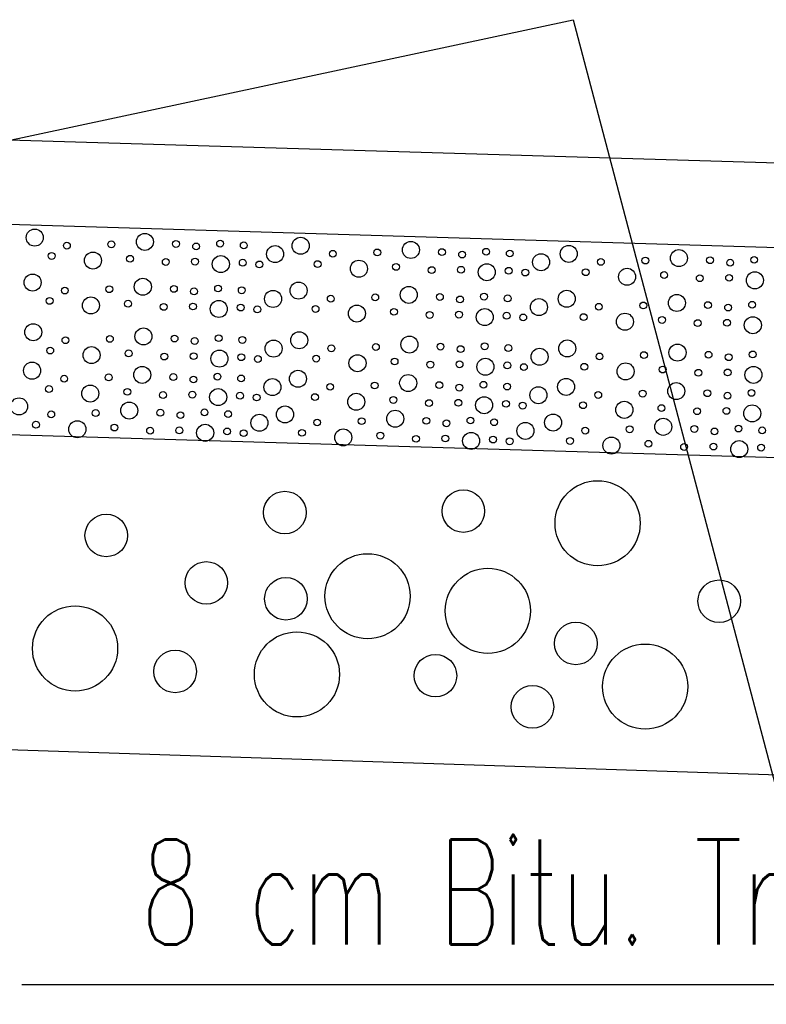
# Model space of a CAD drawing. Extents: x 3408772 to 3410442, y 5787844 to 5790056.
# Tile 10 of 80: x 3409718 to 3409725, y 5788649 to 5788658. Entities that reach past the tile are written whole.
import ezdxf

# ---------------------------------------------------------------- set-up
doc = ezdxf.new("R2010")
doc.units = 0
doc.header["$MEASUREMENT"] = 0
doc.linetypes.add('LINIENART0', pattern=[0])
for name, color, linetype in [('detail_AA-BB', 7, 'Continuous'), ('NULLEBENE', 7, 'Continuous'), ('TOP-HOEHENI', 7, 'Continuous')]:
    doc.layers.add(name, color=color, linetype=linetype)
doc.styles.add('SIMPLEX', font='simplex')

# ---------------------------------------------------------------- blocks, each defined once
blk = doc.blocks.new('GRENZS-104')
at = {"layer": 'NULLEBENE', "color": 1, "linetype": 'LINIENART0'}
blk.add_circle((0, 0), 0.81, dxfattribs=at)

msp = doc.modelspace()

# ---------------------------------------------------------------- linework, layer by layer
at = {"layer": 'detail_AA-BB', "color": 160, "linetype": 'LINIENART0'}
for p, q in [((3409745.067, 5788656.407), (3409715.087, 5788657.307)), ((3409745.067, 5788656.407), (3409715.087, 5788657.307)), ((3409715.087, 5788656.507), (3409745.06953, 5788655.6072)), ((3409715.087, 5788656.507), (3409745.06953, 5788655.6072)), ((3409715.087, 5788654.5062), (3409745.066, 5788653.606)), ((3409715.087, 5788654.5062), (3409745.066, 5788653.606)), ((3409745.063, 5788650.528), (3409715.087, 5788651.51181)), ((3409745.063, 5788650.528), (3409715.087, 5788651.51181))]:
    msp.add_line(p, q, dxfattribs=at)
at = {"layer": 'detail_AA-BB', "color": 128, "linetype": 'LINIENART0'}
msp.add_line((3409717.85702, 5788649.19433), (3409731.27897, 5788649.19433), dxfattribs=at)
msp.add_line((3409717.85702, 5788649.19433), (3409731.27897, 5788649.19433), dxfattribs=at)
at = {"layer": 'TOP-HOEHENI', "color": 95, "linetype": 'LINIENART0'}
for p, q in [((3409716.263, 5788656.912), (3409723.101, 5788658.375)), ((3409723.101, 5788658.375), (3409745.11, 5788574.893))]:
    msp.add_line(p, q, dxfattribs=at)

# ---------------------------------------------------------------- block references
at = {"layer": 'detail_AA-BB'}
for p, xscale, yscale in [((3409717.97997, 5788656.301), 0.1, 0.1), ((3409717.97997, 5788656.301), 0.1, 0.1), ((3409719.02793, 5788656.2607), 0.1, 0.1), ((3409719.02793, 5788656.2607), 0.1, 0.1), ((3409719.74336, 5788656.2439), 0.04, 0.04), ((3409719.74336, 5788656.2439), 0.04, 0.04), ((3409720.50918, 5788656.22375), 0.1, 0.1), ((3409720.50918, 5788656.22375), 0.1, 0.1), ((3409718.28587, 5788656.22448), 0.04, 0.04), ((3409718.28587, 5788656.22448), 0.04, 0.04), ((3409718.70884, 5788656.23719), 0.04, 0.04), ((3409718.70884, 5788656.23719), 0.04, 0.04), ((3409719.32351, 5788656.24054), 0.04, 0.04), ((3409719.32351, 5788656.24054), 0.04, 0.04), ((3409719.51496, 5788656.21703), 0.04, 0.04), ((3409719.51496, 5788656.21703), 0.04, 0.04), ((3409719.96841, 5788656.22711), 0.04, 0.04), ((3409719.96841, 5788656.22711), 0.04, 0.04), ((3409720.26587, 5788656.14448), 0.1, 0.1), ((3409720.26587, 5788656.14448), 0.1, 0.1), ((3409721.23805, 5788656.15993), 0.04, 0.04), ((3409721.23805, 5788656.15993), 0.04, 0.04), ((3409721.55714, 5788656.18344), 0.1, 0.1), ((3409721.55714, 5788656.18344), 0.1, 0.1), ((3409721.85272, 5788656.16329), 0.04, 0.04), ((3409721.85272, 5788656.16329), 0.04, 0.04), ((3409722.27257, 5788656.16665), 0.04, 0.04), ((3409722.27257, 5788656.16665), 0.04, 0.04), ((3409722.49762, 5788656.14986), 0.04, 0.04), ((3409722.49762, 5788656.14986), 0.04, 0.04), ((3409723.05854, 5788656.1465), 0.1, 0.1), ((3409723.05854, 5788656.1465), 0.1, 0.1), ((3409724.1065, 5788656.10619), 0.1, 0.1), ((3409724.1065, 5788656.10619), 0.1, 0.1), ((3409718.14119, 5788656.12634), 0.04, 0.04), ((3409718.14119, 5788656.12634), 0.04, 0.04), ((3409718.53418, 5788656.08268), 0.1, 0.1), ((3409718.53418, 5788656.08268), 0.1, 0.1), ((3409718.88686, 5788656.09947), 0.04, 0.04), ((3409718.88686, 5788656.09947), 0.04, 0.04), ((3409719.2261, 5788656.06924), 0.04, 0.04), ((3409719.2261, 5788656.06924), 0.04, 0.04), ((3409719.50488, 5788656.0726), 0.04, 0.04), ((3409719.50488, 5788656.0726), 0.04, 0.04), ((3409719.75008, 5788656.04909), 0.1, 0.1), ((3409719.75008, 5788656.04909), 0.1, 0.1), ((3409719.95833, 5788656.06253), 0.04, 0.04), ((3409719.95833, 5788656.06253), 0.04, 0.04), ((3409720.81508, 5788656.14723), 0.04, 0.04), ((3409720.81508, 5788656.14723), 0.04, 0.04), ((3409722.04417, 5788656.13978), 0.04, 0.04), ((3409722.04417, 5788656.13978), 0.04, 0.04), ((3409722.79508, 5788656.06723), 0.1, 0.1), ((3409722.79508, 5788656.06723), 0.1, 0.1), ((3409723.36444, 5788656.06997), 0.04, 0.04), ((3409723.36444, 5788656.06997), 0.04, 0.04), ((3409723.78741, 5788656.08268), 0.04, 0.04), ((3409723.78741, 5788656.08268), 0.04, 0.04), ((3409724.40208, 5788656.08604), 0.04, 0.04), ((3409724.40208, 5788656.08604), 0.04, 0.04), ((3409724.59354, 5788656.06253), 0.04, 0.04), ((3409724.59354, 5788656.06253), 0.04, 0.04), ((3409724.82194, 5788656.0894), 0.04, 0.04), ((3409724.82194, 5788656.0894), 0.04, 0.04), ((3409720.11619, 5788656.04573), 0.04, 0.04), ((3409720.11619, 5788656.04573), 0.04, 0.04), ((3409720.6704, 5788656.04909), 0.04, 0.04), ((3409720.6704, 5788656.04909), 0.04, 0.04), ((3409721.06339, 5788656.00542), 0.1, 0.1), ((3409721.06339, 5788656.00542), 0.1, 0.1), ((3409721.41607, 5788656.02222), 0.04, 0.04), ((3409721.41607, 5788656.02222), 0.04, 0.04), ((3409721.75531, 5788655.99199), 0.04, 0.04), ((3409721.75531, 5788655.99199), 0.04, 0.04), ((3409722.0341, 5788655.99535), 0.04, 0.04), ((3409722.0341, 5788655.99535), 0.04, 0.04), ((3409722.27929, 5788655.97184), 0.1, 0.1), ((3409722.27929, 5788655.97184), 0.1, 0.1), ((3409722.48754, 5788655.98527), 0.04, 0.04), ((3409722.48754, 5788655.98527), 0.04, 0.04), ((3409722.64541, 5788655.96848), 0.04, 0.04), ((3409722.64541, 5788655.96848), 0.04, 0.04), ((3409723.21977, 5788655.97184), 0.04, 0.04), ((3409723.21977, 5788655.97184), 0.04, 0.04), ((3409723.61275, 5788655.92817), 0.1, 0.1), ((3409723.61275, 5788655.92817), 0.1, 0.1), ((3409717.96038, 5788655.87373), 0.1, 0.1), ((3409717.96038, 5788655.87373), 0.1, 0.1), ((3409719.00834, 5788655.83343), 0.1, 0.1), ((3409719.00834, 5788655.83343), 0.1, 0.1), ((3409723.96543, 5788655.94497), 0.04, 0.04), ((3409723.96543, 5788655.94497), 0.04, 0.04), ((3409724.30467, 5788655.91474), 0.04, 0.04), ((3409724.30467, 5788655.91474), 0.04, 0.04), ((3409724.58346, 5788655.91809), 0.04, 0.04), ((3409724.58346, 5788655.91809), 0.04, 0.04), ((3409724.82865, 5788655.89458), 0.1, 0.1), ((3409724.82865, 5788655.89458), 0.1, 0.1), ((3409718.26628, 5788655.79721), 0.04, 0.04), ((3409718.26628, 5788655.79721), 0.04, 0.04), ((3409718.68925, 5788655.80991), 0.04, 0.04), ((3409718.68925, 5788655.80991), 0.04, 0.04), ((3409719.30392, 5788655.81327), 0.04, 0.04), ((3409719.30392, 5788655.81327), 0.04, 0.04), ((3409719.49537, 5788655.78976), 0.04, 0.04), ((3409719.49537, 5788655.78976), 0.04, 0.04), ((3409719.72377, 5788655.81663), 0.04, 0.04), ((3409719.72377, 5788655.81663), 0.04, 0.04), ((3409719.94882, 5788655.79984), 0.04, 0.04), ((3409719.94882, 5788655.79984), 0.04, 0.04), ((3409720.48959, 5788655.79648), 0.1, 0.1), ((3409720.48959, 5788655.79648), 0.1, 0.1), ((3409721.53755, 5788655.75617), 0.1, 0.1), ((3409721.53755, 5788655.75617), 0.1, 0.1), ((3409718.1216, 5788655.69907), 0.04, 0.04), ((3409718.1216, 5788655.69907), 0.04, 0.04), ((3409718.51459, 5788655.65541), 0.1, 0.1), ((3409718.51459, 5788655.65541), 0.1, 0.1), ((3409720.24628, 5788655.71721), 0.1, 0.1), ((3409720.24628, 5788655.71721), 0.1, 0.1), ((3409720.79549, 5788655.71995), 0.04, 0.04), ((3409720.79549, 5788655.71995), 0.04, 0.04), ((3409721.21846, 5788655.73266), 0.04, 0.04), ((3409721.21846, 5788655.73266), 0.04, 0.04), ((3409721.83313, 5788655.73602), 0.04, 0.04), ((3409721.83313, 5788655.73602), 0.04, 0.04), ((3409722.02458, 5788655.71251), 0.04, 0.04), ((3409722.02458, 5788655.71251), 0.04, 0.04), ((3409722.25298, 5788655.73938), 0.04, 0.04), ((3409722.25298, 5788655.73938), 0.04, 0.04), ((3409722.47803, 5788655.72258), 0.04, 0.04), ((3409722.47803, 5788655.72258), 0.04, 0.04), ((3409722.77549, 5788655.63995), 0.1, 0.1), ((3409722.77549, 5788655.63995), 0.1, 0.1), ((3409723.03895, 5788655.71923), 0.1, 0.1), ((3409723.03895, 5788655.71923), 0.1, 0.1), ((3409724.08691, 5788655.67892), 0.1, 0.1), ((3409724.08691, 5788655.67892), 0.1, 0.1), ((3409718.86727, 5788655.6722), 0.04, 0.04), ((3409718.86727, 5788655.6722), 0.04, 0.04), ((3409719.20651, 5788655.64197), 0.04, 0.04), ((3409719.20651, 5788655.64197), 0.04, 0.04), ((3409719.4853, 5788655.64533), 0.04, 0.04), ((3409719.4853, 5788655.64533), 0.04, 0.04), ((3409719.73049, 5788655.62182), 0.1, 0.1), ((3409719.73049, 5788655.62182), 0.1, 0.1), ((3409719.93874, 5788655.63525), 0.04, 0.04), ((3409719.93874, 5788655.63525), 0.04, 0.04), ((3409720.09661, 5788655.61846), 0.04, 0.04), ((3409720.09661, 5788655.61846), 0.04, 0.04), ((3409720.65082, 5788655.62182), 0.04, 0.04), ((3409720.65082, 5788655.62182), 0.04, 0.04), ((3409721.0438, 5788655.57815), 0.1, 0.1), ((3409721.0438, 5788655.57815), 0.1, 0.1), ((3409721.39648, 5788655.59495), 0.04, 0.04), ((3409721.39648, 5788655.59495), 0.04, 0.04), ((3409722.2597, 5788655.54457), 0.1, 0.1), ((3409722.2597, 5788655.54457), 0.1, 0.1), ((3409723.34485, 5788655.6427), 0.04, 0.04), ((3409723.34485, 5788655.6427), 0.04, 0.04), ((3409723.76782, 5788655.65541), 0.04, 0.04), ((3409723.76782, 5788655.65541), 0.04, 0.04), ((3409724.38249, 5788655.65877), 0.04, 0.04), ((3409724.38249, 5788655.65877), 0.04, 0.04), ((3409724.57395, 5788655.63525), 0.04, 0.04), ((3409724.57395, 5788655.63525), 0.04, 0.04), ((3409724.80235, 5788655.66212), 0.04, 0.04), ((3409724.80235, 5788655.66212), 0.04, 0.04), ((3409721.73572, 5788655.56472), 0.04, 0.04), ((3409721.73572, 5788655.56472), 0.04, 0.04), ((3409722.01451, 5788655.56808), 0.04, 0.04), ((3409722.01451, 5788655.56808), 0.04, 0.04), ((3409722.46795, 5788655.558), 0.04, 0.04), ((3409722.46795, 5788655.558), 0.04, 0.04), ((3409722.62582, 5788655.54121), 0.04, 0.04), ((3409722.62582, 5788655.54121), 0.04, 0.04), ((3409723.20018, 5788655.54457), 0.04, 0.04), ((3409723.20018, 5788655.54457), 0.04, 0.04), ((3409723.59316, 5788655.5009), 0.1, 0.1), ((3409723.59316, 5788655.5009), 0.1, 0.1), ((3409723.94584, 5788655.51769), 0.04, 0.04), ((3409723.94584, 5788655.51769), 0.04, 0.04), ((3409724.80907, 5788655.46731), 0.1, 0.1), ((3409724.80907, 5788655.46731), 0.1, 0.1), ((3409717.96629, 5788655.40113), 0.1, 0.1), ((3409717.96629, 5788655.40113), 0.1, 0.1), ((3409719.01425, 5788655.36082), 0.1, 0.1), ((3409719.01425, 5788655.36082), 0.1, 0.1), ((3409724.28509, 5788655.48747), 0.04, 0.04), ((3409724.28509, 5788655.48747), 0.04, 0.04), ((3409724.56387, 5788655.49082), 0.04, 0.04), ((3409724.56387, 5788655.49082), 0.04, 0.04), ((3409718.27219, 5788655.3246), 0.04, 0.04), ((3409718.27219, 5788655.3246), 0.04, 0.04), ((3409718.69516, 5788655.33731), 0.04, 0.04), ((3409718.69516, 5788655.33731), 0.04, 0.04), ((3409719.30983, 5788655.34067), 0.04, 0.04), ((3409719.30983, 5788655.34067), 0.04, 0.04), ((3409719.50128, 5788655.31716), 0.04, 0.04), ((3409719.50128, 5788655.31716), 0.04, 0.04), ((3409719.72968, 5788655.34403), 0.04, 0.04), ((3409719.72968, 5788655.34403), 0.04, 0.04), ((3409719.95472, 5788655.32723), 0.04, 0.04), ((3409719.95472, 5788655.32723), 0.04, 0.04), ((3409720.4955, 5788655.32388), 0.1, 0.1), ((3409720.4955, 5788655.32388), 0.1, 0.1), ((3409721.54346, 5788655.28357), 0.1, 0.1), ((3409721.54346, 5788655.28357), 0.1, 0.1), ((3409718.12751, 5788655.22647), 0.04, 0.04), ((3409718.12751, 5788655.22647), 0.04, 0.04), ((3409718.5205, 5788655.1828), 0.1, 0.1), ((3409718.5205, 5788655.1828), 0.1, 0.1), ((3409720.25219, 5788655.2446), 0.1, 0.1), ((3409720.25219, 5788655.2446), 0.1, 0.1), ((3409720.8014, 5788655.24735), 0.04, 0.04), ((3409720.8014, 5788655.24735), 0.04, 0.04), ((3409721.22437, 5788655.26006), 0.04, 0.04), ((3409721.22437, 5788655.26006), 0.04, 0.04), ((3409721.83904, 5788655.26342), 0.04, 0.04), ((3409721.83904, 5788655.26342), 0.04, 0.04), ((3409722.03049, 5788655.2399), 0.04, 0.04), ((3409722.03049, 5788655.2399), 0.04, 0.04), ((3409722.25889, 5788655.26677), 0.04, 0.04), ((3409722.25889, 5788655.26677), 0.04, 0.04), ((3409722.48393, 5788655.24998), 0.04, 0.04), ((3409722.48393, 5788655.24998), 0.04, 0.04), ((3409722.7814, 5788655.16735), 0.1, 0.1), ((3409722.7814, 5788655.16735), 0.1, 0.1), ((3409723.04486, 5788655.24662), 0.1, 0.1), ((3409723.04486, 5788655.24662), 0.1, 0.1), ((3409724.09282, 5788655.20632), 0.1, 0.1), ((3409724.09282, 5788655.20632), 0.1, 0.1), ((3409718.87318, 5788655.1996), 0.04, 0.04), ((3409718.87318, 5788655.1996), 0.04, 0.04), ((3409719.21242, 5788655.16937), 0.04, 0.04), ((3409719.21242, 5788655.16937), 0.04, 0.04), ((3409719.4912, 5788655.17273), 0.04, 0.04), ((3409719.4912, 5788655.17273), 0.04, 0.04), ((3409719.7364, 5788655.14922), 0.1, 0.1), ((3409719.7364, 5788655.14922), 0.1, 0.1), ((3409719.94465, 5788655.16265), 0.04, 0.04), ((3409719.94465, 5788655.16265), 0.04, 0.04), ((3409720.10251, 5788655.14586), 0.04, 0.04), ((3409720.10251, 5788655.14586), 0.04, 0.04), ((3409720.65672, 5788655.14922), 0.04, 0.04), ((3409720.65672, 5788655.14922), 0.04, 0.04), ((3409721.04971, 5788655.10555), 0.1, 0.1), ((3409721.04971, 5788655.10555), 0.1, 0.1), ((3409721.40239, 5788655.12234), 0.04, 0.04), ((3409721.40239, 5788655.12234), 0.04, 0.04), ((3409722.26561, 5788655.07196), 0.1, 0.1), ((3409722.26561, 5788655.07196), 0.1, 0.1), ((3409723.35076, 5788655.1701), 0.04, 0.04), ((3409723.35076, 5788655.1701), 0.04, 0.04), ((3409723.77373, 5788655.1828), 0.04, 0.04), ((3409723.77373, 5788655.1828), 0.04, 0.04), ((3409724.3884, 5788655.18616), 0.04, 0.04), ((3409724.3884, 5788655.18616), 0.04, 0.04), ((3409724.57985, 5788655.16265), 0.04, 0.04), ((3409724.57985, 5788655.16265), 0.04, 0.04), ((3409724.80826, 5788655.18952), 0.04, 0.04), ((3409724.80826, 5788655.18952), 0.04, 0.04), ((3409717.95447, 5788655.03486), 0.1, 0.1), ((3409717.95447, 5788655.03486), 0.1, 0.1), ((3409719.00243, 5788654.99455), 0.1, 0.1), ((3409719.00243, 5788654.99455), 0.1, 0.1), ((3409721.74163, 5788655.09211), 0.04, 0.04), ((3409721.74163, 5788655.09211), 0.04, 0.04), ((3409722.02041, 5788655.09547), 0.04, 0.04), ((3409722.02041, 5788655.09547), 0.04, 0.04), ((3409722.47386, 5788655.0854), 0.04, 0.04), ((3409722.47386, 5788655.0854), 0.04, 0.04), ((3409722.63172, 5788655.0686), 0.04, 0.04), ((3409722.63172, 5788655.0686), 0.04, 0.04), ((3409723.20609, 5788655.07196), 0.04, 0.04), ((3409723.20609, 5788655.07196), 0.04, 0.04), ((3409723.59907, 5788655.0283), 0.1, 0.1), ((3409723.59907, 5788655.0283), 0.1, 0.1), ((3409723.95175, 5788655.04509), 0.04, 0.04), ((3409723.95175, 5788655.04509), 0.04, 0.04), ((3409724.81497, 5788654.99471), 0.1, 0.1), ((3409724.81497, 5788654.99471), 0.1, 0.1), ((3409718.26037, 5788654.95834), 0.04, 0.04), ((3409718.26037, 5788654.95834), 0.04, 0.04), ((3409718.68334, 5788654.97104), 0.04, 0.04), ((3409718.68334, 5788654.97104), 0.04, 0.04), ((3409719.29801, 5788654.9744), 0.04, 0.04), ((3409719.29801, 5788654.9744), 0.04, 0.04), ((3409719.48946, 5788654.95089), 0.04, 0.04), ((3409719.48946, 5788654.95089), 0.04, 0.04), ((3409719.71787, 5788654.97776), 0.04, 0.04), ((3409719.71787, 5788654.97776), 0.04, 0.04), ((3409719.94291, 5788654.96097), 0.04, 0.04), ((3409719.94291, 5788654.96097), 0.04, 0.04), ((3409720.48368, 5788654.95761), 0.1, 0.1), ((3409720.48368, 5788654.95761), 0.1, 0.1), ((3409721.53164, 5788654.9173), 0.1, 0.1), ((3409721.53164, 5788654.9173), 0.1, 0.1), ((3409724.29099, 5788655.01486), 0.04, 0.04), ((3409724.29099, 5788655.01486), 0.04, 0.04), ((3409724.56978, 5788655.01822), 0.04, 0.04), ((3409724.56978, 5788655.01822), 0.04, 0.04), ((3409718.1157, 5788654.8602), 0.04, 0.04), ((3409718.1157, 5788654.8602), 0.04, 0.04), ((3409718.50868, 5788654.81654), 0.1, 0.1), ((3409718.50868, 5788654.81654), 0.1, 0.1), ((3409720.24037, 5788654.87834), 0.1, 0.1), ((3409720.24037, 5788654.87834), 0.1, 0.1), ((3409720.78958, 5788654.88108), 0.04, 0.04), ((3409720.78958, 5788654.88108), 0.04, 0.04), ((3409721.21255, 5788654.89379), 0.04, 0.04), ((3409721.21255, 5788654.89379), 0.04, 0.04), ((3409721.82722, 5788654.89715), 0.04, 0.04), ((3409721.82722, 5788654.89715), 0.04, 0.04), ((3409722.01868, 5788654.87364), 0.04, 0.04), ((3409722.01868, 5788654.87364), 0.04, 0.04), ((3409722.24708, 5788654.90051), 0.04, 0.04), ((3409722.24708, 5788654.90051), 0.04, 0.04), ((3409722.47212, 5788654.88371), 0.04, 0.04), ((3409722.47212, 5788654.88371), 0.04, 0.04), ((3409722.76958, 5788654.80108), 0.1, 0.1), ((3409722.76958, 5788654.80108), 0.1, 0.1), ((3409723.03305, 5788654.88035), 0.1, 0.1), ((3409723.03305, 5788654.88035), 0.1, 0.1), ((3409724.08101, 5788654.84005), 0.1, 0.1), ((3409724.08101, 5788654.84005), 0.1, 0.1), ((3409718.86136, 5788654.83333), 0.04, 0.04), ((3409718.86136, 5788654.83333), 0.04, 0.04), ((3409719.2006, 5788654.8031), 0.04, 0.04), ((3409719.2006, 5788654.8031), 0.04, 0.04), ((3409719.47939, 5788654.80646), 0.04, 0.04), ((3409719.47939, 5788654.80646), 0.04, 0.04), ((3409719.72458, 5788654.78295), 0.1, 0.1), ((3409719.72458, 5788654.78295), 0.1, 0.1), ((3409719.93283, 5788654.79638), 0.04, 0.04), ((3409719.93283, 5788654.79638), 0.04, 0.04), ((3409720.0907, 5788654.77959), 0.04, 0.04), ((3409720.0907, 5788654.77959), 0.04, 0.04), ((3409720.64491, 5788654.78295), 0.04, 0.04), ((3409720.64491, 5788654.78295), 0.04, 0.04), ((3409721.03789, 5788654.73928), 0.1, 0.1), ((3409721.03789, 5788654.73928), 0.1, 0.1), ((3409721.39057, 5788654.75608), 0.04, 0.04), ((3409721.39057, 5788654.75608), 0.04, 0.04), ((3409722.25379, 5788654.70569), 0.1, 0.1), ((3409722.25379, 5788654.70569), 0.1, 0.1), ((3409723.33894, 5788654.80383), 0.04, 0.04), ((3409723.33894, 5788654.80383), 0.04, 0.04), ((3409723.76192, 5788654.81654), 0.04, 0.04), ((3409723.76192, 5788654.81654), 0.04, 0.04), ((3409724.37659, 5788654.81989), 0.04, 0.04), ((3409724.37659, 5788654.81989), 0.04, 0.04), ((3409724.56804, 5788654.79638), 0.04, 0.04), ((3409724.56804, 5788654.79638), 0.04, 0.04), ((3409724.79644, 5788654.82325), 0.04, 0.04), ((3409724.79644, 5788654.82325), 0.04, 0.04), ((3409717.83104, 5788654.69523), 0.1, 0.1), ((3409717.83104, 5788654.69523), 0.1, 0.1), ((3409718.879, 5788654.65493), 0.1, 0.1), ((3409718.879, 5788654.65493), 0.1, 0.1), ((3409720.36025, 5788654.61798), 0.1, 0.1), ((3409720.36025, 5788654.61798), 0.1, 0.1), ((3409721.72981, 5788654.72585), 0.04, 0.04), ((3409721.72981, 5788654.72585), 0.04, 0.04), ((3409722.0086, 5788654.72921), 0.04, 0.04), ((3409722.0086, 5788654.72921), 0.04, 0.04), ((3409722.46204, 5788654.71913), 0.04, 0.04), ((3409722.46204, 5788654.71913), 0.04, 0.04), ((3409722.61991, 5788654.70233), 0.04, 0.04), ((3409722.61991, 5788654.70233), 0.04, 0.04), ((3409723.19427, 5788654.70569), 0.04, 0.04), ((3409723.19427, 5788654.70569), 0.04, 0.04), ((3409723.58726, 5788654.66203), 0.1, 0.1), ((3409723.58726, 5788654.66203), 0.1, 0.1), ((3409723.93994, 5788654.67882), 0.04, 0.04), ((3409723.93994, 5788654.67882), 0.04, 0.04), ((3409724.55796, 5788654.65195), 0.04, 0.04), ((3409724.55796, 5788654.65195), 0.04, 0.04), ((3409724.80316, 5788654.62844), 0.1, 0.1), ((3409724.80316, 5788654.62844), 0.1, 0.1), ((3409718.13693, 5788654.61871), 0.04, 0.04), ((3409718.13693, 5788654.61871), 0.04, 0.04), ((3409718.55991, 5788654.63141), 0.04, 0.04), ((3409718.55991, 5788654.63141), 0.04, 0.04), ((3409719.17457, 5788654.63477), 0.04, 0.04), ((3409719.17457, 5788654.63477), 0.04, 0.04), ((3409719.36603, 5788654.61126), 0.04, 0.04), ((3409719.36603, 5788654.61126), 0.04, 0.04), ((3409719.59443, 5788654.63813), 0.04, 0.04), ((3409719.59443, 5788654.63813), 0.04, 0.04), ((3409719.81947, 5788654.62134), 0.04, 0.04), ((3409719.81947, 5788654.62134), 0.04, 0.04), ((3409720.11693, 5788654.53871), 0.1, 0.1), ((3409720.11693, 5788654.53871), 0.1, 0.1), ((3409721.40821, 5788654.57767), 0.1, 0.1), ((3409721.40821, 5788654.57767), 0.1, 0.1), ((3409721.70379, 5788654.55752), 0.04, 0.04), ((3409721.70379, 5788654.55752), 0.04, 0.04), ((3409722.12364, 5788654.56088), 0.04, 0.04), ((3409722.12364, 5788654.56088), 0.04, 0.04), ((3409722.90961, 5788654.54073), 0.1, 0.1), ((3409722.90961, 5788654.54073), 0.1, 0.1), ((3409724.27918, 5788654.64859), 0.04, 0.04), ((3409724.27918, 5788654.64859), 0.04, 0.04), ((3409717.99226, 5788654.52057), 0.04, 0.04), ((3409717.99226, 5788654.52057), 0.04, 0.04), ((3409718.38525, 5788654.47691), 0.1, 0.1), ((3409718.38525, 5788654.47691), 0.1, 0.1), ((3409718.73792, 5788654.4937), 0.04, 0.04), ((3409718.73792, 5788654.4937), 0.04, 0.04), ((3409719.07717, 5788654.46347), 0.04, 0.04), ((3409719.07717, 5788654.46347), 0.04, 0.04), ((3409719.35595, 5788654.46683), 0.04, 0.04), ((3409719.35595, 5788654.46683), 0.04, 0.04), ((3409719.60115, 5788654.44332), 0.1, 0.1), ((3409719.60115, 5788654.44332), 0.1, 0.1), ((3409720.66614, 5788654.54145), 0.04, 0.04), ((3409720.66614, 5788654.54145), 0.04, 0.04), ((3409721.08912, 5788654.55416), 0.04, 0.04), ((3409721.08912, 5788654.55416), 0.04, 0.04), ((3409721.89524, 5788654.53401), 0.04, 0.04), ((3409721.89524, 5788654.53401), 0.04, 0.04), ((3409722.34868, 5788654.54408), 0.04, 0.04), ((3409722.34868, 5788654.54408), 0.04, 0.04), ((3409722.64614, 5788654.46145), 0.1, 0.1), ((3409722.64614, 5788654.46145), 0.1, 0.1), ((3409723.21551, 5788654.4642), 0.04, 0.04), ((3409723.21551, 5788654.4642), 0.04, 0.04), ((3409723.63848, 5788654.47691), 0.04, 0.04), ((3409723.63848, 5788654.47691), 0.04, 0.04), ((3409723.95757, 5788654.50042), 0.1, 0.1), ((3409723.95757, 5788654.50042), 0.1, 0.1), ((3409724.25315, 5788654.48027), 0.04, 0.04), ((3409724.25315, 5788654.48027), 0.04, 0.04), ((3409724.673, 5788654.48362), 0.04, 0.04), ((3409724.673, 5788654.48362), 0.04, 0.04), ((3409724.89805, 5788654.46683), 0.04, 0.04), ((3409724.89805, 5788654.46683), 0.04, 0.04), ((3409719.8094, 5788654.45675), 0.04, 0.04), ((3409719.8094, 5788654.45675), 0.04, 0.04), ((3409719.96726, 5788654.43996), 0.04, 0.04), ((3409719.96726, 5788654.43996), 0.04, 0.04), ((3409720.52147, 5788654.44332), 0.04, 0.04), ((3409720.52147, 5788654.44332), 0.04, 0.04), ((3409720.91446, 5788654.39965), 0.1, 0.1), ((3409720.91446, 5788654.39965), 0.1, 0.1), ((3409721.26714, 5788654.41645), 0.04, 0.04), ((3409721.26714, 5788654.41645), 0.04, 0.04), ((3409721.60638, 5788654.38622), 0.04, 0.04), ((3409721.60638, 5788654.38622), 0.04, 0.04), ((3409721.88516, 5788654.38958), 0.04, 0.04), ((3409721.88516, 5788654.38958), 0.04, 0.04), ((3409722.13036, 5788654.36607), 0.1, 0.1), ((3409722.13036, 5788654.36607), 0.1, 0.1), ((3409722.33861, 5788654.3795), 0.04, 0.04), ((3409722.33861, 5788654.3795), 0.04, 0.04), ((3409723.46382, 5788654.3224), 0.1, 0.1), ((3409723.46382, 5788654.3224), 0.1, 0.1), ((3409724.4446, 5788654.45675), 0.04, 0.04), ((3409724.4446, 5788654.45675), 0.04, 0.04), ((3409722.49647, 5788654.36271), 0.04, 0.04), ((3409722.49647, 5788654.36271), 0.04, 0.04), ((3409723.07084, 5788654.36607), 0.04, 0.04), ((3409723.07084, 5788654.36607), 0.04, 0.04), ((3409723.8165, 5788654.33919), 0.04, 0.04), ((3409723.8165, 5788654.33919), 0.04, 0.04), ((3409724.15574, 5788654.30896), 0.04, 0.04), ((3409724.15574, 5788654.30896), 0.04, 0.04), ((3409724.43453, 5788654.31232), 0.04, 0.04), ((3409724.43453, 5788654.31232), 0.04, 0.04), ((3409724.67972, 5788654.28881), 0.1, 0.1), ((3409724.67972, 5788654.28881), 0.1, 0.1), ((3409724.88797, 5788654.30225), 0.04, 0.04), ((3409724.88797, 5788654.30225), 0.04, 0.04), ((3409723.33322, 5788653.58249), 0.5, 0.5), ((3409723.33322, 5788653.58249), 0.5, 0.5), ((3409720.3585, 5788653.68407), 0.25, 0.25), ((3409720.3585, 5788653.68407), 0.25, 0.25), ((3409722.05627, 5788653.69858), 0.25, 0.25), ((3409722.05627, 5788653.69858), 0.25, 0.25), ((3409718.66073, 5788653.46641), 0.25, 0.25), ((3409718.66073, 5788653.46641), 0.25, 0.25), ((3409721.14555, 5788652.88828), 0.5, 0.5), ((3409721.14555, 5788652.88828), 0.5, 0.5), ((3409719.61185, 5788653.01533), 0.25, 0.25), ((3409719.61185, 5788653.01533), 0.25, 0.25), ((3409722.2897, 5788652.74918), 0.5, 0.5), ((3409722.2897, 5788652.74918), 0.5, 0.5), ((3409720.36927, 5788652.8644), 0.25, 0.25), ((3409720.36927, 5788652.8644), 0.25, 0.25), ((3409724.48954, 5788652.84051), 0.25, 0.25), ((3409724.48954, 5788652.84051), 0.25, 0.25), ((3409718.36359, 5788652.3912), 0.5, 0.5), ((3409718.36359, 5788652.3912), 0.5, 0.5), ((3409723.1257, 5788652.43866), 0.25, 0.25), ((3409723.1257, 5788652.43866), 0.25, 0.25), ((3409720.47389, 5788652.14426), 0.5, 0.5), ((3409720.47389, 5788652.14426), 0.5, 0.5), ((3409719.31539, 5788652.17276), 0.25, 0.25), ((3409719.31539, 5788652.17276), 0.25, 0.25), ((3409723.78491, 5788652.0284), 0.5, 0.5), ((3409723.78491, 5788652.0284), 0.5, 0.5), ((3409721.79031, 5788652.13197), 0.25, 0.25), ((3409721.79031, 5788652.13197), 0.25, 0.25), ((3409722.71336, 5788651.83569), 0.25, 0.25), ((3409722.71336, 5788651.83569), 0.25, 0.25)]:
    msp.add_blockref('GRENZS-104', p, dxfattribs=dict(at, xscale=xscale, yscale=yscale))

# ---------------------------------------------------------------- texts
at = {"layer": 'detail_AA-BB', "color": 128, "linetype": 'LINIENART0', "style": 'SIMPLEX', "width": 0.66046}
msp.add_text('8 cm Bitu. Tragschicht', height=1, dxfattribs=at).set_placement((3409718.99127, 5788649.57241))
msp.add_text('8 cm Bitu. Tragschicht', height=1, dxfattribs=at).set_placement((3409718.99127, 5788649.57241))

doc.saveas('drawing.dxf')
